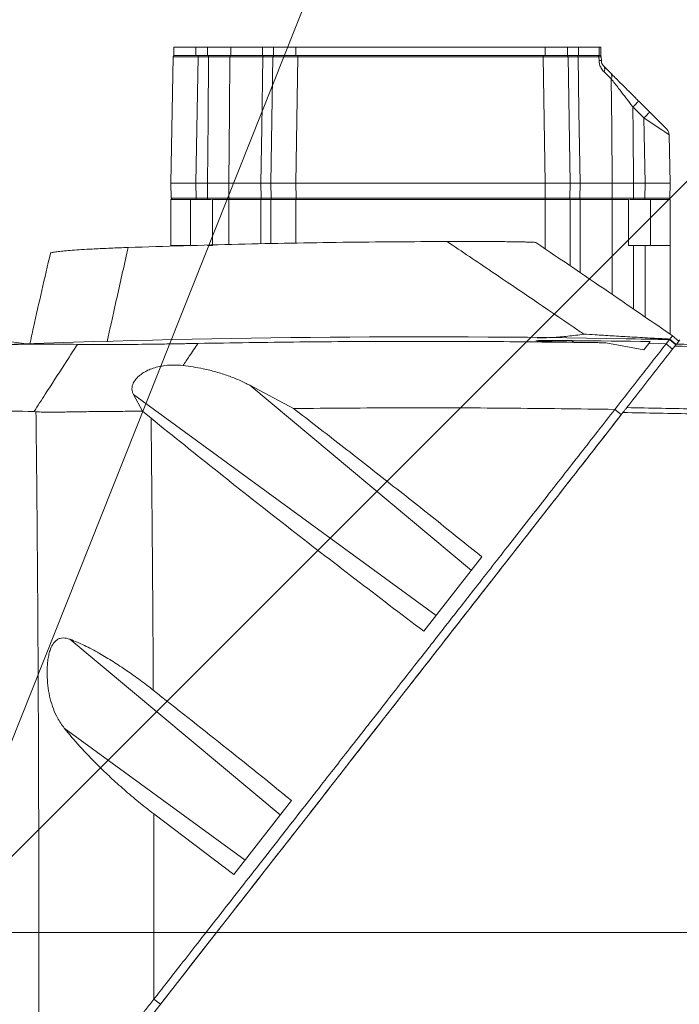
# Model space of a CAD drawing. Header units: millimetres. Extents: x 0 to 16820, y 0 to 11880.
# Tile 55 of 99: x 8073 to 8311, y 6304 to 6660. Entities that reach past the tile are written whole.
import ezdxf

# ---------------------------------------------------------------- set-up
doc = ezdxf.new("R2010")
doc.units = ezdxf.units.MM
doc.header["$LTSCALE"] = 20
doc.linetypes.add('CENTERX2', pattern=[20.32, 12.7, -2.54, 2.54, -2.54])
doc.styles.add('SLDTEXTSTYLE0', font='TXT', dxfattribs={"width": 0.605})
doc.dimstyles.new('SLDDIMSTYLE0', dxfattribs={"dimtxt": 140, "dimasz": 100, "dimexe": 0, "dimexo": 0.0625, "dimgap": 35, "dimtad": 1, "dimtoh": 1, "dimdec": 1, "dimrnd": 1e-09, "dimzin": 12, "dimdsep": 46, "dimtxsty": 'SLDTEXTSTYLE0', "dimsah": 1, "dimcen": 0, "dimadec": 0, "dimazin": 0, "dimtfac": 1, "dimtofl": 0, "dimtmove": 0, "dimatfit": 3, "dimfxl": 0, "dimfrac": 2, "dimtolj": 1, "dimtzin": 12, "dimarcsym": 0})
doc.dimstyles.new('SLDDIMSTYLE1', dxfattribs={"dimtxt": 140, "dimasz": 100, "dimexe": 0, "dimexo": 0.0625, "dimgap": 35, "dimtad": 1, "dimtoh": 1, "dimdec": 4, "dimlfac": 20, "dimzin": 12, "dimdsep": 46, "dimtxsty": 'SLDTEXTSTYLE0', "dimsah": 1, "dimcen": 0.09, "dimadec": 1, "dimazin": 0, "dimtfac": 1, "dimtofl": 0, "dimtmove": 0, "dimatfit": 3, "dimfxl": 0, "dimfrac": 2, "dimtolj": 1, "dimtzin": 12, "dimarcsym": 0})

# ---------------------------------------------------------------- blocks, each defined once
blk = doc.blocks.new('*D7')
at = {"color": 7, "linetype": 'Continuous', "lineweight": 0}
for q in [(9053.09, 7340.39), (8042.93, 6330.23)]:
    blk.add_line((8523.77, 6811.07), q, dxfattribs=at)
blk.add_solid([(8523.77, 6811.07), (8605.08, 6871.17), (8583.87, 6892.38)], dxfattribs=at)
at = {"color": 7, "linetype": 'Continuous', "lineweight": 0, "char_height": 140, "attachment_point": 1, "rotation": 45, "style": 'SLDTEXTSTYLE0'}
for s, insert in [('680', (8676.59, 7218.48)), ('R', (8578.46, 7120.35))]:
    blk.add_mtext(s, dxfattribs=dict(at, insert=insert))
blk = doc.blocks.new('*D8')
at = {"color": 7, "linetype": 'Continuous', "lineweight": 0}
blk.add_line((8986.14, 8701.53), (8042.93, 6330.23), dxfattribs=at)
blk.add_solid([(8986.14, 8701.53), (8935.25, 8614.16), (8963.12, 8603.07)], dxfattribs=at)
at = {"color": 7, "linetype": 'Continuous', "lineweight": 0, "char_height": 140, "attachment_point": 1, "rotation": 68.3093, "style": 'SLDTEXTSTYLE0'}
for s, insert in [('2552', (8554.82, 8105.03)), ('R', (8503.53, 7976.07))]:
    blk.add_mtext(s, dxfattribs=dict(at, insert=insert))
blk = doc.blocks.new('*D9')
at = {"color": 7, "linetype": 'Continuous', "lineweight": 0}
for p, q in [((6701.68, 6330.23), (5210.96, 6330.23)), ((9384.18, 6330.23), (10874.9, 6330.23))]:
    blk.add_line(p, q, dxfattribs=at)
blk.add_arc((8042.93, 6330.23), 2801.97, 180, 0, dxfattribs=at)
for points in [[(5240.96, 6330.23), (5227.75, 6229.98), (5257.74, 6230.52)], [(10844.9, 6330.23), (10828.12, 6230.52), (10858.12, 6229.98)]]:
    blk.add_solid(points, dxfattribs=at)
at = {"color": 7, "linetype": 'Continuous', "lineweight": 0, "char_height": 140, "attachment_point": 1, "style": 'SLDTEXTSTYLE0'}
for s, insert in [('180°', (7876, 3708.73)), ('-', (7812.04, 3708.73))]:
    blk.add_mtext(s, dxfattribs=dict(at, insert=insert))
blk = doc.blocks.new('*D10')
at = {"color": 7, "linetype": 'Continuous', "lineweight": 0}
for p, q in [((6701.68, 6330.23), (5210.96, 6330.23)), ((9384.18, 6330.23), (10874.9, 6330.23))]:
    blk.add_line(p, q, dxfattribs=at)
blk.add_arc((8042.93, 6330.23), 2801.97, 0, 180, dxfattribs=at)
for points in [[(5240.96, 6330.23), (5257.74, 6429.95), (5227.75, 6430.49)], [(10844.9, 6330.23), (10858.12, 6430.49), (10828.12, 6429.95)]]:
    blk.add_solid(points, dxfattribs=at)
at = {"color": 7, "linetype": 'Continuous', "lineweight": 0, "char_height": 140, "attachment_point": 1, "style": 'SLDTEXTSTYLE0'}
for s, insert in [('180°', (7900.14, 9312.67)), ('+', (7787.9, 9312.67))]:
    blk.add_mtext(s, dxfattribs=dict(at, insert=insert))

msp = doc.modelspace()

# ---------------------------------------------------------------- linework, layer by layer
at = {"color": 7, "linetype": 'Continuous', "lineweight": 0}
for p, q in [((8128.9334284, 6649.7342175), (8128.9334284, 6646.7342175)), ((8128.9334284, 6649.7342175), (8136.9334284, 6649.7342175)), ((8136.9334284, 6649.7342175), (8141.0959376, 6649.7342175)), ((8141.0959376, 6649.7342175), (8149.5480616, 6649.7342175)), ((8149.5480616, 6649.7342175), (8160.9734284, 6649.7342175)), ((8160.9734284, 6649.7342175), (8164.9334284, 6649.7342175)), ((8164.9334284, 6649.7342175), (8164.9334284, 6646.7342175)), ((8164.9334284, 6649.7342175), (8172.9334284, 6649.7342175)), ((8172.9334284, 6649.7342175), (8262.9334284, 6649.7342175)), ((8262.9334284, 6649.7342175), (8270.9334284, 6649.7342175)), ((8270.9334284, 6649.7342175), (8270.9334284, 6646.7342175)), ((8270.9334284, 6649.7342175), (8274.8934284, 6649.7342175)), ((8274.8934284, 6649.7342175), (8282.3817043, 6649.7342175)), ((8282.3817043, 6649.7342175), (8282.9334284, 6649.7342175)), ((8282.9334284, 6649.7342175), (8282.9334284, 6646.7342175)), ((8127.9334284, 6600.7342175), (8128.7277862, 6646.2429437)), ((8128.9334284, 6646.7342175), (8136.9334284, 6646.7342175)), ((8136.9334284, 6646.7342175), (8141.0959376, 6646.7342175)), ((8141.0959376, 6646.7342175), (8149.5480616, 6646.7342175)), ((8149.5480616, 6646.7342175), (8160.9734284, 6646.7342175)), ((8160.9734284, 6646.7342175), (8164.9334284, 6646.7342175)), ((8163.9334284, 6600.7342175), (8164.7277862, 6646.2429437)), ((8164.9334284, 6646.7342175), (8172.9334284, 6646.7342175)), ((8172.9334284, 6646.7342175), (8262.9334284, 6646.7342175)), ((8262.9334284, 6646.7342175), (8270.9334284, 6646.7342175)), ((8270.9334284, 6646.7342175), (8274.8934284, 6646.7342175)), ((8271.1390707, 6646.2429437), (8271.9334284, 6600.7342175)), ((8274.8934284, 6646.7342175), (8282.3817043, 6646.7342175)), ((8282.3817043, 6646.7342175), (8282.9334284, 6646.7342175)), ((8283.1390707, 6646.2429437), (8283.1617069, 6644.9461116)), ((8284.0399297, 6642.8771485), (8286.5708364, 6640.3462418)), ((8296.6667303, 6630.2503479), (8300.6464945, 6626.2705837)), ((8300.6464945, 6626.2705837), (8306.7521554, 6620.1649228)), ((8307.6303781, 6618.0959597), (8307.9334284, 6600.7342175)), ((8136.9320577, 6600.7342175), (8127.9334284, 6600.7342175)), ((8128.0295836, 6595.2254913), (8127.9334284, 6600.7342175)), ((8136.9320577, 6600.7342175), (8141.0966512, 6600.7342175)), ((8148.7792756, 6600.7342175), (8160.3339219, 6600.7342175)), ((8172.9320577, 6600.7342175), (8163.9334284, 6600.7342175)), ((8164.0295836, 6595.2254913), (8163.9334284, 6600.7342175)), ((8172.9320577, 6600.7342175), (8262.9347992, 6600.7342175)), ((8271.9334284, 6600.7342175), (8262.9347992, 6600.7342175)), ((8271.9334284, 6600.7342175), (8271.8372733, 6595.2254913)), ((8275.532935, 6600.7342175), (8287.0875812, 6600.7342175)), ((8294.7702057, 6600.7342175), (8298.9347992, 6600.7342175)), ((8307.9334284, 6600.7342175), (8298.9347992, 6600.7342175)), ((8307.9334284, 6600.7342175), (8307.8372733, 6595.2254913)), ((8127.9334284, 6578.2342175), (8127.9334284, 6594.7342175)), ((8128.5295075, 6594.7342175), (8127.9334284, 6594.7342175)), ((8137.0282129, 6594.7342175), (8128.5295075, 6594.7342175)), ((8141.1417155, 6594.7342175), (8137.0282129, 6594.7342175)), ((8142.5834284, 6594.7342175), (8141.1417155, 6594.7342175)), ((8142.9334284, 6594.7342175), (8142.9334284, 6578.2342175)), ((8148.7796867, 6594.7342175), (8142.9334284, 6594.7342175)), ((8160.3334284, 6594.7342175), (8148.7796867, 6594.7342175)), ((8163.9334284, 6594.7342175), (8160.3334284, 6594.7342175)), ((8163.9334284, 6594.7342175), (8163.9334284, 6578.8486717)), ((8172.9334284, 6594.7342175), (8163.9334284, 6594.7342175)), ((8262.9334284, 6594.7342175), (8172.9334284, 6594.7342175)), ((8271.9334284, 6594.7342175), (8262.9334284, 6594.7342175)), ((8271.9334284, 6594.7342175), (8271.9334284, 6570.8300438)), ((8275.5334284, 6594.7342175), (8271.9334284, 6594.7342175)), ((8287.0871702, 6594.7342175), (8275.5334284, 6594.7342175)), ((8292.9334284, 6594.7342175), (8287.0871702, 6594.7342175)), ((8292.9334284, 6578.2342175), (8292.9334284, 6594.7342175)), ((8294.7251413, 6594.7342175), (8293.2834284, 6594.7342175)), ((8298.838644, 6594.7342175), (8294.7251413, 6594.7342175)), ((8307.3373494, 6594.7342175), (8298.838644, 6594.7342175)), ((8307.9334284, 6594.7342175), (8307.3373494, 6594.7342175)), ((8307.9334284, 6594.7342175), (8307.9334284, 6578.2342175)), ((8127.9334284, 6578.2342175), (8127.9334284, 6577.9204406)), ((8127.9334284, 6578.2342175), (8136.9334284, 6578.2342175)), ((8142.9334284, 6578.2342175), (8141.0959376, 6578.2342175)), ((8294.7709193, 6578.2342175), (8292.9334284, 6578.2342175)), ((8298.9334284, 6578.2342175), (8294.7709193, 6578.2342175)), ((8307.9334284, 6578.2342175), (8298.9334284, 6578.2342175)), ((8307.9334284, 6578.2342175), (8307.9334284, 6546.2025139)), ((8311.1086223, 6543.7006435), (8308.7952913, 6545.6417594)), ((8284.7225193, 6543.07424), (8298.5196004, 6540.5815842)), ((8298.5196004, 6540.5815842), (8300.2573441, 6542.8057948)), ((8300.8022104, 6543.5031917), (8300.2572246, 6542.8056418)), ((8300.2573254, 6542.8056399), (8306.5056486, 6542.6817859)), ((8301.4730012, 6544.3617649), (8301.4727006, 6544.3613802)), ((8308.8060831, 6540.7535278), (8306.5055871, 6542.6818348)), ((8307.7124558, 6544.2265564), (8306.5055881, 6542.6818361)), ((8307.8810126, 6544.4422992), (8307.6177106, 6544.105288)), ((8310.01199, 6542.2970181), (8307.7124558, 6544.2265564)), ((8309.8589767, 6542.1011701), (8310.01199, 6542.2970181)), ((8310.2744719, 6542.6329797), (8311.4525415, 6544.14084)), ((8172.1486478, 6519.3636094), (8156.4080458, 6527.732301)), ((8114.3917496, 6524.3640439), (8117.6068534, 6518.4372119)), ((8079.2375841, 6518.195687), (8078.5287812, 6518.2461167)), ((8117.6068534, 6518.4372119), (8120.7451945, 6515.8449294)), ((8290.3697018, 6517.1560358), (8288.0352369, 6519.0408633)), ((8240.1073159, 6465.8172694), (8219.1475998, 6438.9900562)), ((8150.5873884, 6351.2369873), (8171.4176639, 6377.8985241)), ((8150.5873884, 6351.2369873), (8121.7211167, 6373.0802033)), ((8121.7499027, 6301.3325349), (8144.330372, 6330.2342175))]:
    msp.add_line(p, q, dxfattribs=at)
at = {"color": 8, "linetype": 'Continuous', "lineweight": 0}
for p, q in [((8136.9334284, 6649.7342175), (8136.9334284, 6646.7342175)), ((8141.0959376, 6649.7342175), (8141.0959376, 6646.7342175)), ((8149.5480616, 6649.7342175), (8149.5480616, 6646.7342175)), ((8160.9734284, 6649.7342175), (8160.9734284, 6646.7342175)), ((8172.9334284, 6649.7342175), (8172.9334284, 6646.7342175)), ((8262.9334284, 6649.7342175), (8262.9334284, 6646.7342175)), ((8274.8934284, 6649.7342175), (8274.8934284, 6646.7342175)), ((8282.3817043, 6649.7342175), (8282.3817043, 6646.7342175)), ((8137.7264155, 6646.2429437), (8136.9320577, 6600.7342175)), ((8137.7264155, 6646.2429437), (8137.7264155, 6646.7342175)), ((8141.4697339, 6646.2429437), (8137.7264155, 6646.2429437)), ((8141.4697339, 6646.2429437), (8141.4697339, 6646.7342175)), ((8161.0994573, 6646.2429437), (8149.1762736, 6646.2429437)), ((8173.7264155, 6646.2429437), (8172.9320577, 6600.7342175)), ((8173.7264155, 6646.7342175), (8173.7264155, 6646.2429437)), ((8262.1404414, 6646.2429437), (8173.7264155, 6646.2429437)), ((8262.1404414, 6646.7342175), (8262.1404414, 6646.2429437)), ((8262.9347992, 6600.7342175), (8262.1404414, 6646.2429437)), ((8282.3039901, 6646.2429437), (8274.7673995, 6646.2429437)), ((8282.3268457, 6644.9461116), (8282.3039901, 6646.2429437)), ((8286.7602179, 6638.2772786), (8284.1425278, 6640.8081854)), ((8298.5251741, 6624.2016206), (8294.5454099, 6628.1813848)), ((8298.9347992, 6600.7342175), (8298.5251741, 6624.2016206)), ((8136.9320577, 6600.7342175), (8137.0282129, 6595.2254913)), ((8148.7792756, 6600.7342175), (8148.8272243, 6595.2254913)), ((8160.4266126, 6595.2254913), (8160.3339219, 6600.7342175)), ((8172.9320577, 6600.7342175), (8173.0282129, 6595.2254913)), ((8262.838644, 6595.2254913), (8262.9347992, 6600.7342175)), ((8275.532935, 6600.7342175), (8275.4402443, 6595.2254913)), ((8287.0396325, 6595.2254913), (8287.0875812, 6600.7342175)), ((8298.838644, 6595.2254913), (8298.9347992, 6600.7342175)), ((8134.9334284, 6594.7342175), (8134.9334284, 6578.2342175)), ((8137.0282129, 6595.2254913), (8141.1417155, 6595.2254913)), ((8137.0282129, 6594.7342175), (8137.0282129, 6595.2254913)), ((8141.1417155, 6594.7342175), (8141.1417155, 6595.2254913)), ((8148.7796867, 6594.7342175), (8148.7796867, 6578.5293111)), ((8148.8272243, 6595.2254913), (8160.4266126, 6595.2254913)), ((8160.3334284, 6578.7817972), (8160.3334284, 6594.7342175)), ((8172.9334284, 6594.7342175), (8172.9334284, 6579.0158578)), ((8173.0282129, 6595.2254913), (8262.838644, 6595.2254913)), ((8173.0282129, 6594.7342175), (8173.0282129, 6595.2254913)), ((8262.838644, 6594.7342175), (8262.838644, 6595.2254913)), ((8262.9334284, 6594.7342175), (8262.9334284, 6576.9492967)), ((8275.4402443, 6595.2254913), (8287.0396325, 6595.2254913)), ((8275.5334284, 6594.7342175), (8275.5334284, 6568.3823427)), ((8287.0871702, 6560.5267574), (8287.0871702, 6594.7342175)), ((8294.7251413, 6595.2254913), (8294.7251413, 6594.7342175)), ((8294.7251413, 6595.2254913), (8298.838644, 6595.2254913)), ((8298.838644, 6595.2254913), (8298.838644, 6594.7342175)), ((8300.9334284, 6578.2342175), (8300.9334284, 6594.7342175)), ((8294.7709193, 6578.2342175), (8294.7709193, 6555.2490771)), ((8298.9334284, 6578.2342175), (8298.9334284, 6552.3881938)), ((8272.5406875, 6543.8727822), (8273.2796855, 6543.3094963)), ((8310.1836752, 6542.5167652), (8307.8810126, 6544.4422992)), ((8156.4080458, 6527.732301), (8236.3173701, 6460.9663601)), ((8114.3917496, 6524.3640439), (8223.5896541, 6444.6756265)), ((8091.4776513, 6436.1132174), (8167.3632849, 6372.7091557)), ((8089.440849, 6403.9950132), (8154.6355689, 6356.4184221)), ((8144.330372, 6330.2342175), (8393.9334284, 6330.2342175)), ((8124.1249246, 6304.3724243), (8121.7573259, 6306.2148438))]:
    msp.add_line(p, q, dxfattribs=at)
at = {"color": 7, "linetype": 'CENTERX2', "lineweight": 0}
msp.add_line((8042.9334284, 6330.2342175), (9384.1845053, 6330.2342175), dxfattribs=at)
at = {"color": 8, "linetype": 'Continuous', "lineweight": 0, "flags": 128}
for points in [[(8141.0966512, 6600.7342175), (8141.2853216, 6623.7759632), (8141.4697339, 6646.2429437)], [(8149.1762736, 6646.2429437), (8149.0058726, 6626.7378085), (8148.7792756, 6600.7342175)], [(8160.3339219, 6600.7342175), (8160.6703527, 6620.730629), (8161.0994573, 6646.2429437)], [(8161.0994573, 6646.2429437), (8161.1065153, 6646.3392401), (8161.1252783, 6646.4315895), (8161.1550414, 6646.516521), (8161.1946859, 6646.5908428), (8161.2427219, 6646.6517615), (8161.297344, 6646.6969878), (8161.3564993, 6646.7248218), (8161.4179647, 6646.7342175)], [(8274.4488921, 6646.7342175), (8274.5103575, 6646.7248218), (8274.5695129, 6646.6969878), (8274.624135, 6646.6517615), (8274.6721709, 6646.5908428), (8274.7118154, 6646.516521), (8274.7415785, 6646.4315895), (8274.7603416, 6646.3392401), (8274.7673995, 6646.2429437)], [(8274.7673995, 6646.2429437), (8275.0954533, 6626.7378085), (8275.532935, 6600.7342175)], [(8287.0875812, 6600.7342175), (8286.9133895, 6620.730629), (8286.7602179, 6638.2772786)], [(8294.5454099, 6628.1813848), (8294.6201837, 6619.0605671), (8294.7702057, 6600.7342175)], [(8141.1417155, 6595.2254913), (8141.1215294, 6597.6926706), (8141.0966512, 6600.7342175)], [(8294.7702057, 6600.7342175), (8294.7453275, 6597.6926706), (8294.7251413, 6595.2254913)], [(8160.7463879, 6594.7342175), (8160.6846778, 6594.7436132), (8160.625287, 6594.7714473), (8160.5704474, 6594.8166735), (8160.5222203, 6594.8775923), (8160.482418, 6594.9519141), (8160.4525364, 6595.0368456), (8160.4336986, 6595.1291949), (8160.4266126, 6595.2254913)], [(8275.120469, 6594.7342175), (8275.1821791, 6594.7436132), (8275.2415699, 6594.7714473), (8275.2964094, 6594.8166735), (8275.3446366, 6594.8775923), (8275.3844389, 6594.9519141), (8275.4143205, 6595.0368456), (8275.4331583, 6595.1291949), (8275.4402443, 6595.2254913)]]:
    msp.add_lwpolyline(points, dxfattribs=at)
at = {"color": 7, "linetype": 'Continuous', "lineweight": 0, "flags": 128}
for points in [[(8301.4727006, 6544.3613802), (8299.479066, 6544.4026772), (8297.485469, 6544.4429441), (8295.4919102, 6544.4821808), (8293.4983902, 6544.5203872), (8292.10038, 6544.5465663)], [(8272.5406875, 6543.8727822), (8276.0728609, 6543.8379897), (8279.6051884, 6543.7999382), (8283.1376667, 6543.7586277), (8286.6702927, 6543.7140583), (8290.2030633, 6543.6662299), (8293.7359752, 6543.6151426), (8297.2690253, 6543.5607966), (8300.8022104, 6543.5031917)], [(8284.7258413, 6543.0741668), (8283.2950053, 6543.1054249), (8281.864188, 6543.1361567), (8280.4333894, 6543.1663623), (8279.0026099, 6543.1960416), (8277.5718495, 6543.2251947), (8276.1411085, 6543.2538215), (8274.7103871, 6543.281922), (8273.2796855, 6543.3094963)]]:
    msp.add_lwpolyline(points, dxfattribs=at)
at = {"color": 7, "linetype": 'Continuous', "lineweight": 30}
for radius in [2552, 680]:
    msp.add_circle((8042.9334284, 6330.2342175), radius, dxfattribs=at)
at = {"color": 7, "linetype": 'Continuous', "lineweight": 0}
for centre, radius, start, end in [((8129.22771, 6646.2342175), 0.5, 90, 179), ((8165.22771, 6646.2342175), 0.5, 90, 179), ((8270.6391468, 6646.2342175), 0.5, 1, 90), ((8282.6391468, 6646.2342175), 0.5, 1, 90), ((8304.630835, 6618.0436025), 3, 1, 45), ((8128.5295075, 6595.2342175), 0.5, 181, 270), ((8164.5295075, 6595.2342175), 0.5, 181, 270), ((8271.3373494, 6595.2342175), 0.5, 270, 359), ((8307.3373494, 6595.2342175), 0.5, 270, 359), ((8042.9334284, 6330.2342175), 215, 81.208168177, 104.578170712), ((8217.9334284, 2545.2342175), 4000, 88.9375757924, 92.1999509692), ((8217.9334284, 2545.2342175), 4000, 88.7139021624, 88.8032967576)]:
    msp.add_arc(centre, radius, start, end, dxfattribs=at)
at = {"color": 8, "linetype": 'Continuous', "lineweight": 0}
for centre, radius, start, end in [((8149.6258888, 6646.2870425), 0.4517726, 98.181080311, 185.601714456), ((8281.8621624, 6646.2965928), 0.445073, 353.076735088, 79.50315488), ((8282.7442763, 6627.8071023), 17.1440919, 88.604803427, 91.395196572), ((8282.5555197, 6641.7665124), 1.8539109, 328.873999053, 36.803848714), ((8285.0826633, 6639.1668736), 1.8988334, 332.063318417, 38.396611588), ((8337.3440199, 6586.4216952), 59.7962598, 132.864337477, 135.703925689), ((8341.3237841, 6582.441931), 59.7962598, 132.864337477, 135.703925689), ((8149.2764781, 6595.1809712), 0.4514543, 174.340582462, 261.724608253), ((8286.5903787, 6595.1809712), 0.4514543, 278.275391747, 5.659417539)]:
    msp.add_arc(centre, radius, start, end, dxfattribs=at)
for centre, major_axis, ratio, start_param, end_param in [((8137.7290048, 6646.2342175), (9.0012186, -0.0087261), 0.0009691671, 1.5710849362, 3.1415766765), ((8173.7290048, 6646.2342175), (9.0012186, -0.0087261), 0.0009691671, 1.5710849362, 3.1415766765), ((8262.137852, 6646.2342175), (9.0012186, 0.0087261), 0.0009691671, 0.0000159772, 1.5705077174), ((8298.5233139, 6624.1511236), (9.107033, -6.0552839), 0.003939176, 0.0027194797, 1.57321122), ((8137.0308022, 6595.2342175), (9.0012186, 0.0087261), 0.0009691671, 3.1416086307, 4.712100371), ((8173.0308022, 6595.2342175), (9.0012186, 0.0087261), 0.0009691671, 3.1416086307, 4.712100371), ((8262.8360546, 6595.2342175), (9.0012186, -0.0087261), 0.0009691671, 4.7126775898, 6.2831693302), ((8298.8360546, 6595.2342175), (9.0012186, -0.0087261), 0.0009691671, 4.7126775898, 6.2831693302)]:
    msp.add_ellipse(centre, major_axis=major_axis, ratio=ratio, start_param=start_param, end_param=end_param, dxfattribs=at)
at = {"color": 7, "linetype": 'Continuous', "lineweight": 0}
for points, knots in [([(8141.4697339, 6646.7342175), (8142.1862035, 6646.7342175), (8144.0764628, 6646.7342175), (8147.0382105, 6646.7342175), (8148.7204711, 6646.7342175), (8149.5616006, 6646.7342175)], [0, 0, 0, 0, 0.2338311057, 0.6169158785, 1, 1, 1, 1]), ([(8161.4179647, 6646.7342175), (8161.9413051, 6646.7342175), (8163.3220322, 6646.7342175), (8164.8743619, 6646.7342175), (8165.1099274, 6646.7342175), (8165.22771, 6646.7342175)], [0, 0, 0, 0, 0.2338311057, 0.6169158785, 1, 1, 1, 1]), ([(8270.6391468, 6646.7342175), (8270.6844982, 6646.7342175), (8270.8041485, 6646.7342175), (8271.9507299, 6646.7342175), (8273.6161719, 6646.7342175), (8274.4488921, 6646.7342175)], [0, 0, 0, 0, 0.2338311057, 0.6169158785, 1, 1, 1, 1]), ([(8281.9432464, 6646.7342175), (8282.1382032, 6646.7342175), (8282.505417, 6646.7342175), (8282.6337885, 6646.7342175), (8282.6385808, 6646.7342175), (8282.6391468, 6646.7342175)], [0, 0, 0, 0, 0.4995242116, 0.9408857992, 1, 1, 1, 1]), ([(8284.0399297, 6642.8771485), (8283.8651297, 6643.0736538), (8283.5693181, 6643.4061969), (8283.2747216, 6644.0989799), (8283.1750849, 6644.6258387), (8283.1650546, 6644.8659678), (8283.1617069, 6644.9461116)], [0, 0, 0, 0, 0.45003955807, 0.76159555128, 0.92043177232, 1, 1, 1, 1]), ([(8286.5708364, 6640.3462418), (8287.0959125, 6639.8211657), (8288.1598104, 6638.7572677), (8290.2035507, 6636.7135275), (8292.6419785, 6634.2750996), (8294.9073847, 6632.0096935), (8296.2603447, 6630.6567335), (8296.6667303, 6630.2503479)], [0, 0, 0, 0, 0.1818477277, 0.368455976, 0.6241313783, 0.8871011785, 1, 1, 1, 1]), ([(8148.7792756, 6600.7342175), (8148.3185012, 6600.7342175), (8147.088862, 6600.7342175), (8144.4616858, 6600.7342175), (8142.2183287, 6600.7342175), (8141.0966512, 6600.7342175)], [0, 0, 0, 0, 0.2305598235, 0.6152802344, 1, 1, 1, 1]), ([(8163.9334284, 6600.7342175), (8163.8917438, 6600.7342175), (8163.7805026, 6600.7342175), (8162.7042293, 6600.7342175), (8161.1240239, 6600.7342175), (8160.3339219, 6600.7342175)], [0, 0, 0, 0, 0.2305598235, 0.6152802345, 1, 1, 1, 1]), ([(8275.532935, 6600.7342175), (8275.0448605, 6600.7342175), (8273.7423675, 6600.7342175), (8272.2698627, 6600.7342175), (8272.0455731, 6600.7342175), (8271.9334284, 6600.7342175)], [0, 0, 0, 0, 0.2305598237, 0.6152802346, 1, 1, 1, 1]), ([(8294.7702057, 6600.7342175), (8294.1002862, 6600.7342175), (8292.312515, 6600.7342175), (8289.4996942, 6600.7342175), (8287.8916184, 6600.7342175), (8287.0875812, 6600.7342175)], [0, 0, 0, 0, 0.2305598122, 0.6152802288, 1, 1, 1, 1]), ([(8164.5295075, 6594.7342175), (8164.4117518, 6594.7342175), (8164.1762402, 6594.7342175), (8162.6293642, 6594.7342175), (8161.260171, 6594.7342175), (8160.7463879, 6594.7342175)], [0, 0, 0, 0, 0.38452213, 0.7690449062, 1, 1, 1, 1]), ([(8275.120469, 6594.7342175), (8274.2904866, 6594.7342175), (8272.6305203, 6594.7342175), (8271.4984519, 6594.7342175), (8271.3813073, 6594.7342175), (8271.3373494, 6594.7342175)], [0, 0, 0, 0, 0.38452213, 0.7690449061, 1, 1, 1, 1]), ([(8084.4817274, 6575.3438072), (8084.4665755, 6575.3610324), (8084.3879574, 6575.4504086), (8084.9477631, 6575.6260521), (8086.2051387, 6575.8678107), (8088.1875521, 6576.1106159), (8090.7714926, 6576.3489967), (8093.8529954, 6576.5795483), (8097.8614436, 6576.8304273), (8102.9852545, 6577.0938893), (8108.1500879, 6577.3141824), (8111.4453162, 6577.4318951), (8112.5146581, 6577.4700943)], [0, 0, 0, 0, 0.0269302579, 0.1397319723, 0.2529347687, 0.365637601, 0.4672495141, 0.569255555, 0.6707906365, 0.8035270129, 0.9362421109, 1, 1, 1, 1]), ([(8112.5146581, 6577.4700943), (8125.7886684, 6577.8870973), (8151.5777281, 6578.6972605), (8189.9068014, 6579.4085042), (8214.9640308, 6579.5640624), (8227.4932514, 6579.6418453)], [0, 0, 0, 0, 0.34653177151, 0.67325008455, 1, 1, 1, 1]), ([(8227.4932514, 6579.6418453), (8229.8821767, 6579.6467031), (8233.4865918, 6579.6540327), (8238.4616897, 6579.642823), (8242.009672, 6579.6268561), (8245.323295, 6579.6035547), (8248.3494017, 6579.5744889), (8251.3192778, 6579.5364731), (8253.7753799, 6579.4943515), (8255.6849948, 6579.451422), (8257.0668129, 6579.4118898), (8258.1761747, 6579.3697718), (8259.0110714, 6579.32398), (8259.5026462, 6579.279903), (8259.5444017, 6579.2515549), (8259.561854, 6579.2397064)], [0, 0, 0, 0, 0.1872747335, 0.2825604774, 0.3785704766, 0.4549221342, 0.5321689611, 0.6086542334, 0.6875453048, 0.7381518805, 0.7901469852, 0.840791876, 0.8929701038, 0.9552654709, 1, 1, 1, 1]), ([(8308.7964996, 6545.609327), (8301.712607, 6550.489378), (8285.314475, 6561.7859523), (8268.8912531, 6572.917999), (8259.5627626, 6579.2410697)], [0, 0, 0, 0, 0.4319938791, 1, 1, 1, 1]), ([(8084.4445616, 6575.3517229), (8082.3732537, 6566.4243135), (8079.8330077, 6555.475765), (8077.4370363, 6544.5224944), (8076.9947319, 6542.5004835)], [0, 0, 0, 0, 0.8153966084, 1, 1, 1, 1]), ([(8259.9921335, 6544.8513168), (8261.81682, 6544.8752523), (8265.5037159, 6544.9236154), (8271.1110508, 6545.4175245), (8274.8996605, 6545.9083889), (8276.8060456, 6546.1973929), (8276.8250643, 6546.2002761)], [0, 0, 0, 0, 0.3273776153, 0.6614874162, 0.9966228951, 1, 1, 1, 1]), ([(8308.802193, 6545.6178965), (8308.8003014, 6545.6086485), (8308.7961595, 6545.5883988), (8308.585231, 6545.3096613), (8308.1610776, 6544.7872458), (8307.8810126, 6544.4422992)], [0, 0, 0, 0, 0.2221293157, 0.4863783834, 1, 1, 1, 1]), ([(8067.795373, 6542.3909483), (8072.2624184, 6542.4922674), (8081.0656678, 6542.691938), (8089.8548719, 6542.5738788), (8094.1841577, 6542.5157265)], [0, 0, 0, 0, 0.5074314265, 1, 1, 1, 1]), ([(8094.1842595, 6542.5157305), (8094.9786736, 6542.5023294), (8096.5692287, 6542.4754981), (8099.624091, 6542.4511149), (8103.2048995, 6542.4413441), (8107.3994035, 6542.4509327), (8112.1346419, 6542.4803014), (8117.8291881, 6542.5346129), (8124.551112, 6542.6221876), (8131.4250887, 6542.730773), (8135.84552, 6542.8113104), (8137.6683646, 6542.8445215)], [0, 0, 0, 0, 0.10495531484, 0.21013876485, 0.31496002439, 0.42085015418, 0.52716771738, 0.63298368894, 0.76877298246, 0.90464936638, 1, 1, 1, 1]), ([(8137.6683471, 6542.8445115), (8149.8956284, 6543.0423309), (8174.3527415, 6543.438011), (8211.0896595, 6543.6302712), (8247.8921049, 6543.5544287), (8272.4301996, 6543.234488), (8284.7241967, 6543.0741923)], [0, 0, 0, 0, 0.2496114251, 0.4992749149, 0.7491283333, 1, 1, 1, 1]), ([(8273.2796855, 6543.3094963), (8272.0907929, 6543.3330613), (8269.7145476, 6543.3801608), (8266.7410867, 6543.4513702), (8264.3573055, 6543.5175769), (8262.2568382, 6543.586033), (8260.4654657, 6543.6626101), (8259.4416368, 6543.7434986), (8259.4729444, 6543.8080168), (8260.4889381, 6543.8617468), (8262.3006079, 6543.8934837), (8264.5766075, 6543.907251), (8266.9682802, 6543.907838), (8269.6316595, 6543.8974477), (8271.5707598, 6543.8810062), (8272.5406875, 6543.8727822)], [0, 0, 0, 0, 0.0976150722, 0.1951037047, 0.2570700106, 0.3189495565, 0.4095934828, 0.4794060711, 0.5495578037, 0.6131356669, 0.7035327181, 0.772116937, 0.8408362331, 0.9203871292, 1, 1, 1, 1]), ([(8306.5055871, 6542.6818348), (8304.9698271, 6540.7161516), (8301.898307, 6536.7847852), (8295.7460323, 6528.9102327), (8291.1193296, 6522.9883233), (8288.0352362, 6519.0408638)], [0, 0, 0, 0, 0.2500456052, 0.5000912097, 1, 1, 1, 1]), ([(8309.7031913, 6541.9017739), (8306.815479, 6538.2056706), (8301.0402183, 6530.813674), (8295.2417275, 6523.3919443), (8292.3425645, 6519.6811849)], [0, 0, 0, 0, 0.5000142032, 1, 1, 1, 1]), ([(8310.2744719, 6542.6329797), (8310.2494441, 6542.6009456), (8310.1994817, 6542.5369966), (8309.9592567, 6542.2295226), (8309.7700163, 6541.9873059), (8309.7031913, 6541.9017739)], [0, 0, 0, 0, 0.3936799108, 0.7858949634, 1, 1, 1, 1]), ([(8132.2786978, 6534.8862209), (8131.0526085, 6534.9726244), (8128.571322, 6535.1474825), (8125.3042088, 6534.8429659), (8122.5859725, 6534.2568594), (8120.5743676, 6533.591434), (8118.7791268, 6532.767532), (8117.2577517, 6531.8414543), (8115.9446384, 6530.7722657), (8114.6621173, 6529.3219769), (8113.8068989, 6527.461274), (8113.8293184, 6525.6946712), (8114.2459301, 6524.7090309), (8114.3917496, 6524.3640439)], [0, 0, 0, 0, 0.1318417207, 0.2668134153, 0.3452296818, 0.4252904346, 0.4916756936, 0.5598499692, 0.6263252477, 0.6952930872, 0.8139628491, 0.9348845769, 1, 1, 1, 1]), ([(8156.4080458, 6527.732301), (8155.1543104, 6528.3578797), (8152.637554, 6529.6136704), (8148.5210106, 6531.2159189), (8144.1739553, 6532.6070766), (8138.807084, 6533.9877664), (8134.7390089, 6534.5476261), (8132.2786978, 6534.8862209)], [0, 0, 0, 0, 0.176746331, 0.3548017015, 0.5366674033, 0.7197833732, 1, 1, 1, 1]), ([(8288.0350308, 6519.0407435), (8275.1006916, 6519.214164), (8249.3081688, 6519.5599839), (8210.6615958, 6519.6662854), (8184.9726304, 6519.4646177), (8172.1484891, 6519.3639436)], [0, 0, 0, 0, 0.33499933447, 0.66802623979, 1, 1, 1, 1]), ([(8292.3425645, 6519.6811849), (8292.1315886, 6519.411148), (8291.7205299, 6518.8850168), (8291.2138898, 6518.2365471), (8290.9672828, 6517.9209045)], [0, 0, 0, 0, 0.513250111, 1, 1, 1, 1]), ([(8078.5287857, 6518.2463018), (8073.0135202, 6518.3819981), (8061.9538069, 6518.6541089), (8050.8707463, 6518.4161746), (8045.3145939, 6518.2968935)], [0, 0, 0, 0, 0.4986806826, 1, 1, 1, 1]), ([(8117.6068534, 6518.4372119), (8115.5159382, 6518.4038741), (8111.2946553, 6518.3365697), (8104.7671593, 6518.2981273), (8098.1217077, 6518.2370387), (8091.7435988, 6518.1361786), (8087.1122155, 6518.0440616), (8083.9328698, 6518.0161706), (8081.4257854, 6518.0291298), (8080.0558299, 6518.1334054), (8079.2375841, 6518.195687)], [0, 0, 0, 0, 0.1244257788, 0.2511992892, 0.4049579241, 0.5630309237, 0.7193020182, 0.7994699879, 0.8802276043, 1, 1, 1, 1]), ([(8288.0351885, 6519.0408027), (8283.9177378, 6513.770798), (8275.5053318, 6503.0035973), (8262.5835791, 6486.4646044), (8249.6804126, 6469.9486334), (8239.440894, 6456.8430716), (8232.0136789, 6447.3370331), (8226.9597439, 6440.8683935), (8221.7646722, 6434.2189572), (8216.4285205, 6427.3887997), (8210.9513378, 6420.3781051), (8205.9848692, 6414.0210848), (8201.4809261, 6408.2566026), (8197.1287322, 6402.6867688), (8192.1489315, 6396.3135678), (8186.4627818, 6389.0358917), (8180.2544055, 6381.0891979), (8173.5240566, 6372.4739271), (8166.2946872, 6363.2199072), (8158.8764119, 6353.7249923), (8151.4259865, 6344.1877918), (8144.3294436, 6335.1038183), (8137.6857732, 6326.6002163), (8131.7485295, 6319.0015141), (8126.517095, 6312.3066621), (8123.2657103, 6308.1453584), (8121.7573259, 6306.2148438)], [0, 0, 0, 0, 0.0748921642, 0.1530129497, 0.2343601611, 0.3084868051, 0.3380516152, 0.3684506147, 0.3996835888, 0.4317502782, 0.4646503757, 0.4983835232, 0.5212120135, 0.5457525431, 0.57673204, 0.6108396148, 0.6480743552, 0.6884350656, 0.7319202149, 0.7781210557, 0.8218710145, 0.8659557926, 0.90580942, 0.9414335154, 0.9728297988, 1, 1, 1, 1]), ([(8124.1249246, 6304.3724243), (8131.1532891, 6313.3683205), (8145.2149317, 6331.3664024), (8166.3293542, 6358.3916308), (8187.4478844, 6385.4221168), (8208.3604767, 6412.1890143), (8229.0579472, 6438.6805685), (8249.5391275, 6464.8952839), (8269.9901637, 6491.0714165), (8283.5765217, 6508.4611617), (8290.3697018, 6517.1560358)], [0, 0, 0, 0, 0.1265886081, 0.2532657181, 0.3798543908, 0.5065317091, 0.6297344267, 0.7529370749, 0.8764685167, 1, 1, 1, 1]), ([(8144.330372, 6330.2342175), (8150.4265655, 6338.0369895), (8162.6189527, 6353.6425334), (8180.9268393, 6377.0755596), (8199.2401454, 6400.5155225), (8217.5893403, 6424.0014211), (8235.9518436, 6447.5043535), (8254.3292589, 6471.0263724), (8272.6785268, 6494.5123644), (8284.871031, 6510.1180581), (8290.9672828, 6517.9209045)], [0, 0, 0, 0, 0.12433709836, 0.24867419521, 0.3732732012, 0.49787220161, 0.62326946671, 0.74866672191, 0.87433336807, 1, 1, 1, 1]), ([(8172.1483386, 6519.363942), (8177.8362552, 6514.9710746), (8189.2136105, 6506.1841642), (8206.2252917, 6492.847173), (8223.2001267, 6479.4058496), (8234.4710798, 6470.3472031), (8240.1073159, 6465.8172694)], [0, 0, 0, 0, 0.2498323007, 0.4997314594, 0.7498320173, 1, 1, 1, 1]), ([(8219.1475998, 6438.9900562), (8210.8352194, 6445.285769), (8194.2052321, 6457.8811531), (8169.5078577, 6477.0209996), (8144.9785234, 6496.3252989), (8128.8246965, 6509.3369958), (8120.7451945, 6515.8449294)], [0, 0, 0, 0, 0.2496042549, 0.4993654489, 0.7496024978, 1, 1, 1, 1]), ([(8091.4776513, 6436.1132174), (8090.6711299, 6436.3497982), (8089.4630156, 6436.7041802), (8087.9045394, 6436.4810385), (8086.5472287, 6435.8650891), (8085.2394369, 6434.4272734), (8084.3222586, 6432.3300514), (8083.7799133, 6430.2637508), (8083.4135517, 6428.0032546), (8083.2216712, 6425.3460356), (8083.2507591, 6422.0244356), (8083.5938311, 6418.3693338), (8084.3302952, 6414.5412017), (8085.4476598, 6410.9416192), (8087.0451307, 6407.3193899), (8088.5815497, 6405.1874049), (8089.440849, 6403.9950132)], [0, 0, 0, 0, 0.0780297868, 0.116883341, 0.1572510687, 0.2244330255, 0.2839088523, 0.3285770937, 0.3745065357, 0.4395880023, 0.5064712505, 0.5972808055, 0.6906641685, 0.7840032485, 0.8791958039, 1, 1, 1, 1]), ([(8121.552339, 6417.7272435), (8119.9775193, 6418.9423286), (8116.815631, 6421.3819496), (8111.9621759, 6424.8326792), (8107.0333356, 6428.0952873), (8101.890143, 6431.182894), (8096.5881908, 6434.0191241), (8093.1940831, 6435.4098927), (8091.4776513, 6436.1132174)], [0, 0, 0, 0, 0.1542482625, 0.3096962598, 0.4695361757, 0.6312233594, 0.8135062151, 1, 1, 1, 1]), ([(8121.552339, 6417.7272435), (8129.8925541, 6411.1526999), (8146.5781132, 6397.9995696), (8163.1361171, 6384.6002455), (8171.4176639, 6377.8985241)], [0, 0, 0, 0, 0.4998463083, 1, 1, 1, 1]), ([(8089.440849, 6403.9950132), (8091.2714441, 6401.8032031), (8094.9602399, 6397.3865301), (8100.7219302, 6391.4045187), (8106.1267585, 6386.2017534), (8111.0209857, 6381.7907164), (8116.2079529, 6377.3811862), (8119.8781516, 6374.5179551), (8121.7211167, 6373.0802033)], [0, 0, 0, 0, 0.2132891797, 0.4297947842, 0.5697071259, 0.7105718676, 0.8546656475, 1, 1, 1, 1]), ([(8121.7573259, 6306.2148438), (8120.7878733, 6304.9744287), (8118.9848465, 6302.6674548), (8116.494867, 6299.4805574), (8114.0884851, 6296.3986195), (8111.6934885, 6293.3344307), (8109.2425495, 6290.1971672), (8107.6866475, 6288.2053613), (8106.9387223, 6287.2478962)], [0, 0, 0, 0, 0.19376816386, 0.36037782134, 0.49985599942, 0.67897527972, 0.84568278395, 1, 1, 1, 1])]:
    msp.add_open_spline(points, degree=3, knots=knots, dxfattribs=at)
at = {"color": 8, "linetype": 'Continuous', "lineweight": 0}
for points, knots in [([(8149.1762736, 6646.2429437), (8148.3757602, 6646.2433103), (8146.7747331, 6646.2440434), (8144.2849104, 6646.2438197), (8142.5049432, 6646.2433417), (8141.8203095, 6646.2430785), (8141.4697339, 6646.2429437)], [0, 0, 0, 0, 0.3829662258, 0.7659326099, 0.8801427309, 1, 1, 1, 1]), ([(8164.7277862, 6646.2429437), (8164.6185746, 6646.2433103), (8164.4001515, 6646.2440434), (8163.064569, 6646.2438197), (8161.8774474, 6646.2433417), (8161.3629252, 6646.2430785), (8161.0994573, 6646.2429437)], [0, 0, 0, 0, 0.3829662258, 0.7659326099, 0.8801427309, 1, 1, 1, 1]), ([(8274.7673995, 6646.2429437), (8273.9703633, 6646.2433103), (8272.3762904, 6646.2440434), (8271.4604362, 6646.2438197), (8271.1703362, 6646.2433417), (8271.1496588, 6646.2430785), (8271.1390707, 6646.2429437)], [0, 0, 0, 0, 0.3829662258, 0.7659326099, 0.8801427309, 1, 1, 1, 1]), ([(8283.1390707, 6646.2429437), (8283.1383905, 6646.2429943), (8283.1326323, 6646.2434224), (8282.9785787, 6646.2438776), (8282.5379327, 6646.2432676), (8282.3039901, 6646.2429437)], [0, 0, 0, 0, 0.0591139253, 0.5004757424, 1, 1, 1, 1]), ([(8282.3268457, 6644.9461116), (8282.3697401, 6644.4779086), (8282.4624649, 6643.4657956), (8283.1070551, 6641.9705204), (8283.7729957, 6641.2229912), (8284.1425278, 6640.8081854)], [0, 0, 0, 0, 0.2770095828, 0.5988108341, 1, 1, 1, 1]), ([(8294.5454099, 6628.1813848), (8294.2320834, 6628.5884181), (8293.2116376, 6629.9140493), (8291.4730312, 6632.1710463), (8289.6089272, 6634.5887024), (8288.014424, 6636.6547306), (8287.1809889, 6637.7329333), (8286.7602179, 6638.2772786)], [0, 0, 0, 0, 0.1149193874, 0.3742708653, 0.6387880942, 0.8176372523, 1, 1, 1, 1]), ([(8141.1417155, 6595.2254913), (8141.8147526, 6595.2252511), (8143.6083431, 6595.2246107), (8145.8341578, 6595.2244949), (8147.6768805, 6595.2248704), (8148.4393613, 6595.225282), (8148.8272243, 6595.2254913)], [0, 0, 0, 0, 0.2306390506, 0.614634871, 0.8039702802, 1, 1, 1, 1]), ([(8160.4266126, 6595.2254913), (8160.9182985, 6595.2252511), (8162.2286026, 6595.2246107), (8163.3569983, 6595.2244949), (8163.945551, 6595.2248704), (8164.0012502, 6595.225282), (8164.0295836, 6595.2254913)], [0, 0, 0, 0, 0.2306390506, 0.614634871, 0.8039702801, 1, 1, 1, 1]), ([(8271.8372733, 6595.2254913), (8271.8773829, 6595.2252511), (8271.9842721, 6595.2246107), (8272.8949553, 6595.2244949), (8274.189244, 6595.2248704), (8275.0184428, 6595.225282), (8275.4402443, 6595.2254913)], [0, 0, 0, 0, 0.2306390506, 0.614634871, 0.8039702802, 1, 1, 1, 1]), ([(8287.0396325, 6595.2254913), (8287.5009704, 6595.2252511), (8288.7303993, 6595.2246107), (8290.8541502, 6595.2244949), (8293.0277224, 6595.2248704), (8294.1528202, 6595.225282), (8294.7251413, 6595.2254913)], [0, 0, 0, 0, 0.2306390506, 0.614634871, 0.8039702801, 1, 1, 1, 1]), ([(8112.5146581, 6577.4700943), (8112.3592575, 6576.7898158), (8110.8220277, 6570.0604704), (8108.261306, 6558.7258576), (8105.911916, 6548.0699653), (8104.8965313, 6543.4645871)], [0, 0, 0, 0, 0.06002304, 0.5937506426, 1, 1, 1, 1]), ([(8276.8250643, 6546.2002761), (8275.6716804, 6546.9877505), (8264.6287241, 6554.5273435), (8248.1884957, 6565.6979075), (8232.8896933, 6576.0058577), (8227.4932514, 6579.6418453)], [0, 0, 0, 0, 0.0701894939, 0.672022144, 1, 1, 1, 1]), ([(8276.8250643, 6546.2002761), (8278.1757827, 6546.1185872), (8281.525973, 6545.9159741), (8287.047986, 6545.5836289), (8292.4912251, 6545.2607499), (8297.0958159, 6544.9948252), (8300.2989578, 6544.8156061), (8302.9479659, 6544.674135), (8305.496828, 6544.5439564), (8306.9716816, 6544.4810714), (8307.8810126, 6544.4422992)], [0, 0, 0, 0, 0.1305451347, 0.323791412, 0.5196330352, 0.631544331, 0.7453809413, 0.8149453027, 0.8859032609, 1, 1, 1, 1]), ([(8078.5288027, 6518.2461501), (8079.8765518, 6520.336077), (8083.5414215, 6526.0191154), (8088.7604087, 6534.1096775), (8092.6280234, 6540.1038353), (8094.1842366, 6542.5157061)], [0, 0, 0, 0, 0.25794570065, 0.70141942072, 1, 1, 1, 1]), ([(8137.6683609, 6542.8444283), (8136.6236794, 6541.3021683), (8134.8276214, 6538.6506536), (8133.0305135, 6535.9965562), (8132.2786978, 6534.8862209)], [0, 0, 0, 0, 0.5816524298, 1, 1, 1, 1]), ([(8393.9334284, 6539.2787011), (8379.8655174, 6539.8210872), (8351.8450044, 6540.9014138), (8323.7118715, 6541.5692366), (8309.7031913, 6541.9017739)], [0, 0, 0, 0, 0.5020575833, 1, 1, 1, 1]), ([(8310.2744719, 6542.6329797), (8324.0455957, 6542.3045024), (8351.9878832, 6541.6380058), (8379.8187651, 6540.5641777), (8393.9334284, 6540.0195769)], [0, 0, 0, 0, 0.4928416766, 1, 1, 1, 1]), ([(8292.3425645, 6519.6811849), (8300.7160775, 6519.5237), (8317.465543, 6519.2086843), (8342.7737959, 6518.5459952), (8368.2737023, 6517.7512725), (8385.3793102, 6517.085676), (8393.9334284, 6516.7528267)], [0, 0, 0, 0, 0.2467020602, 0.4934759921, 0.7466990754, 1, 1, 1, 1]), ([(8080.1721046, 6274.5412667), (8080.1956038, 6283.3586903), (8080.2426142, 6300.9980491), (8080.2637318, 6327.4955), (8080.2489906, 6354.0150507), (8080.1889952, 6383.2052772), (8080.0696051, 6415.0402931), (8079.8695226, 6449.4999125), (8079.6028555, 6483.9174306), (8079.359377, 6506.7662481), (8079.2375841, 6518.195687)], [0, 0, 0, 0, 0.1082821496, 0.2166197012, 0.325124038, 0.4336841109, 0.5749532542, 0.71634562, 0.8581103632, 1, 1, 1, 1]), ([(8393.9334284, 6514.9692672), (8385.386485, 6515.3018359), (8368.2899724, 6515.9670753), (8342.5686906, 6516.7688149), (8316.7951224, 6517.442086), (8299.5774455, 6517.761282), (8290.9672828, 6517.9209045)], [0, 0, 0, 0, 0.24971654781, 0.49950980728, 0.7497164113, 1, 1, 1, 1]), ([(8120.7451945, 6515.8449294), (8120.8348592, 6507.7136791), (8121.0142274, 6491.4476631), (8121.2315392, 6466.9445258), (8121.4159199, 6442.3730305), (8121.5068594, 6425.9436917), (8121.552339, 6417.7272435)], [0, 0, 0, 0, 0.2497296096, 0.4995671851, 0.7497294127, 1, 1, 1, 1]), ([(8121.7211167, 6373.0802033), (8121.7432048, 6361.9422484), (8121.7873984, 6339.657523), (8121.7673527, 6317.3653431), (8121.7573259, 6306.2148438)], [0, 0, 0, 0, 0.499802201, 1, 1, 1, 1])]:
    msp.add_open_spline(points, degree=3, knots=knots, dxfattribs=at)

# ---------------------------------------------------------------- dimensions: what is measured, and where the dimension line sits
at = {"color": 7, "linetype": 'Continuous', "lineweight": 0}
for base, line1, line2, text, picture, middle in [((8042.9334284, 9132.2049447), ((9384.1845053, 6330.2342175), (8042.9334284, 6330.2342175)), ((6701.6823515, 6330.2342175), (8042.9334284, 6330.2342175)), '+<>', '*D10', (8042.9334284, 9132.2049447)), ((8042.9334284, 3528.2634903), ((6701.6823515, 6330.2342175), (8042.9334284, 6330.2342175)), ((9384.1845053, 6330.2342175), (8042.9334284, 6330.2342175)), '-<>', '*D9', (8042.9334284, 3528.2634903))]:
    dim = msp.add_angular_dim_2l(base=base, line1=line1, line2=line2, text=text, dimstyle='SLDDIMSTYLE1', dxfattribs=at)
    dim.commit()
    dim.dimension.update_dxf_attribs({"geometry": picture, "text_midpoint": middle, "dimtype": 162})
for mpoint, picture, middle in [((8986.1430295, 8701.5333653), '*D8', (8776.8414629, 8175.3333439)), ((8523.7660396, 6811.0668287), '*D7', (8871.6553177, 7158.9561068))]:
    dim = msp.add_radius_dim(center=(8042.9334284, 6330.2342175), mpoint=mpoint, dimstyle='SLDDIMSTYLE0', dxfattribs=at)
    dim.commit()
    dim.dimension.update_dxf_attribs({"geometry": picture, "text_midpoint": middle, "dimtype": 164})

doc.saveas('drawing.dxf')
